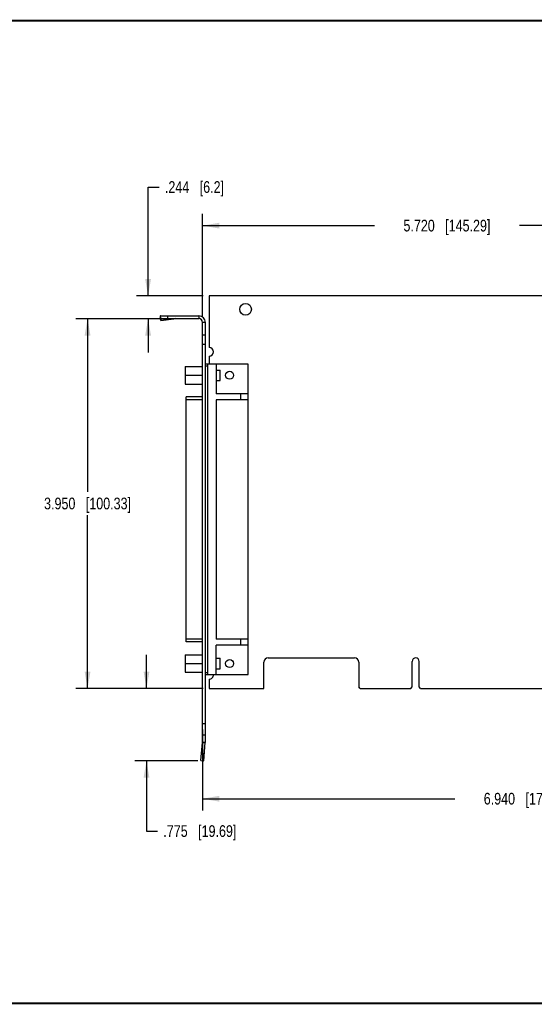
# Model space of a CAD drawing. Header units: inches. Extents: x 0.2 to 16.8, y 0.2 to 10.8.
# Tile 2 of 11: x 5.8 to 11.3, y 0.2 to 10.8. Entities that reach past the tile are written whole.
import ezdxf

# ---------------------------------------------------------------- set-up
doc = ezdxf.new("R2010")
doc.units = ezdxf.units.IN
doc.header["$LTSCALE"] = 0.935
doc.header["$MEASUREMENT"] = 0
doc.layers.get('0').update_dxf_attribs({"linetype": 'CONTINUOUS'})
doc.layers.add('DIMENSIONS', color=7, linetype='CONTINUOUS')
doc.styles.get("Standard").update_dxf_attribs({"font": 'txt', "width": 0.8})
doc.dimstyles.new('DIMSTYLE_1', dxfattribs={"dimtxt": 0.125, "dimasz": 0.18, "dimexe": 0.18, "dimexo": 0.0625, "dimgap": 0.09, "dimtad": 0, "dimtih": 1, "dimtoh": 1, "dimdec": 3, "dimzin": 4, "dimdsep": 46, "dimtxsty": 'STANDARD', "dimblk": '_FILLED', "dimblk1": '_FILLED', "dimblk2": '_FILLED', "dimcen": 0.09, "dimadec": 0, "dimazin": 0, "dimtp": 0.01, "dimtm": 0.01, "dimtfac": 1, "dimtdec": 3, "dimtofl": 0, "dimtmove": 0, "dimatfit": 3, "dimldrblk": '_FILLED', "dimfxl": 1, "dimtolj": 1, "dimtzin": 4, "dimarcsym": 0})

# ---------------------------------------------------------------- blocks, each defined once
blk = doc.blocks.new('_FILLED')
at = {"color": 0, "linetype": 'BYBLOCK'}
blk.add_solid([(0, 0), (-1, 0.174), (-1, -0.174)], dxfattribs=at)
blk = doc.blocks.new('*D1')
at = {"layer": 'DIMENSIONS', "color": 2, "linetype": 'CONTINUOUS'}
for p, q in [((14.654, 3.887), (14.654, 2.32)), ((7.714, 3.183), (7.714, 2.32)), ((7.714, 2.445), (10.409, 2.445)), ((14.654, 2.445), (11.959, 2.445))]:
    blk.add_line(p, q, dxfattribs=at)
at = {"layer": 'DIMENSIONS', "color": 2, "linetype": 'CONTINUOUS', "xscale": 0.18, "yscale": 0.18, "zscale": 0.18, "rotation": 180}
blk.add_blockref('_FILLED', (7.714, 2.445), dxfattribs=at)
at = {"layer": 'DIMENSIONS', "color": 2, "linetype": 'CONTINUOUS', "xscale": 0.18, "yscale": 0.18, "zscale": 0.18}
blk.add_blockref('_FILLED', (14.654, 2.445), dxfattribs=at)
at = {"layer": 'DIMENSIONS', "color": 2, "linetype": 'CONTINUOUS', "insert": (11.184, 2.508), "char_height": 0.125, "width": 1.425, "attachment_point": 2, "line_spacing_factor": 0.9}
blk.add_mtext('6.940{\\Ftxt.shx;\\W1.000000;\\H0.125000; }[176.28]', dxfattribs=at)
blk = doc.blocks.new('*D2')
at = {"layer": 'DIMENSIONS', "color": 2, "linetype": 'CONTINUOUS'}
for p, q in [((7.115, 3.624), (7.115, 3.984)), ((7.722, 3.624), (6.99, 3.624)), ((7.664, 2.849), (6.99, 2.849)), ((7.115, 2.849), (7.115, 2.099)), ((7.115, 2.099), (7.233, 2.099))]:
    blk.add_line(p, q, dxfattribs=at)
at = {"layer": 'DIMENSIONS', "color": 2, "linetype": 'CONTINUOUS', "xscale": 0.18, "yscale": 0.18, "zscale": 0.18}
for p, rotation in [((7.115, 3.624), 270), ((7.115, 2.849), 90)]:
    blk.add_blockref('_FILLED', p, dxfattribs=dict(at, rotation=rotation))
at = {"layer": 'DIMENSIONS', "color": 2, "linetype": 'CONTINUOUS', "insert": (7.295, 2.162), "char_height": 0.125, "width": 1.225, "attachment_point": 1, "line_spacing_factor": 0.9}
blk.add_mtext('.775{\\Ftxt.shx;\\W1.000000;\\H0.125000; }[19.69]', dxfattribs=at)
blk = doc.blocks.new('*D3')
at = {"layer": 'DIMENSIONS', "color": 2, "linetype": 'CONTINUOUS'}
for p, q in [((7.282, 7.574), (6.36, 7.574)), ((6.485, 7.574), (6.485, 5.724)), ((6.485, 3.624), (6.485, 5.474)), ((7.722, 3.624), (6.36, 3.624))]:
    blk.add_line(p, q, dxfattribs=at)
at = {"layer": 'DIMENSIONS', "color": 2, "linetype": 'CONTINUOUS', "xscale": 0.18, "yscale": 0.18, "zscale": 0.18}
for p, rotation in [((6.485, 7.574), 90), ((6.485, 3.624), 270)]:
    blk.add_blockref('_FILLED', p, dxfattribs=dict(at, rotation=rotation))
at = {"layer": 'DIMENSIONS', "color": 2, "linetype": 'CONTINUOUS', "insert": (6.485, 5.662), "char_height": 0.125, "width": 1.425, "attachment_point": 2, "line_spacing_factor": 0.9}
blk.add_mtext('3.950{\\Ftxt.shx;\\W1.000000;\\H0.125000; }[100.33]', dxfattribs=at)
blk = doc.blocks.new('*D4')
at = {"layer": 'DIMENSIONS', "color": 2, "linetype": 'CONTINUOUS'}
for p, q in [((7.132, 7.818), (7.132, 8.98)), ((7.132, 8.98), (7.249, 8.98)), ((7.722, 7.818), (7.007, 7.818)), ((7.282, 7.574), (7.007, 7.574)), ((7.132, 7.574), (7.132, 7.214))]:
    blk.add_line(p, q, dxfattribs=at)
at = {"layer": 'DIMENSIONS', "color": 2, "linetype": 'CONTINUOUS', "xscale": 0.18, "yscale": 0.18, "zscale": 0.18}
for p, rotation in [((7.132, 7.818), 270), ((7.132, 7.574), 90)]:
    blk.add_blockref('_FILLED', p, dxfattribs=dict(at, rotation=rotation))
at = {"layer": 'DIMENSIONS', "color": 2, "linetype": 'CONTINUOUS', "insert": (7.312, 9.043), "char_height": 0.125, "width": 1.025, "attachment_point": 1, "line_spacing_factor": 0.9}
blk.add_mtext('.244{\\Ftxt.shx;\\W1.000000;\\H0.125000; }[6.2]', dxfattribs=at)
blk = doc.blocks.new('*D16')
at = {"layer": 'DIMENSIONS', "color": 2, "linetype": 'CONTINUOUS'}
for p, q in [((7.714, 7.597), (7.714, 8.693)), ((13.434, 7.457), (13.434, 8.693)), ((7.714, 8.568), (9.551, 8.568)), ((13.434, 8.568), (11.101, 8.568))]:
    blk.add_line(p, q, dxfattribs=at)
at = {"layer": 'DIMENSIONS', "color": 2, "linetype": 'CONTINUOUS', "xscale": 0.18, "yscale": 0.18, "zscale": 0.18, "rotation": 180}
blk.add_blockref('_FILLED', (7.714, 8.568), dxfattribs=at)
at = {"layer": 'DIMENSIONS', "color": 2, "linetype": 'CONTINUOUS', "xscale": 0.18, "yscale": 0.18, "zscale": 0.18}
blk.add_blockref('_FILLED', (13.434, 8.568), dxfattribs=at)
at = {"layer": 'DIMENSIONS', "color": 2, "linetype": 'CONTINUOUS', "insert": (10.326, 8.631), "char_height": 0.125, "width": 1.425, "attachment_point": 2, "line_spacing_factor": 0.9}
blk.add_mtext('5.720{\\Ftxt.shx;\\W1.000000;\\H0.125000; }[145.29]', dxfattribs=at)

msp = doc.modelspace()

# ---------------------------------------------------------------- linework, layer by layer
at = {"color": 7, "linetype": 'CONTINUOUS'}
for p, q in [((7.7841, 7.8185), (7.7841, 7.2665)), ((12.4891, 7.8185), (7.7841, 7.8185)), ((7.2615, 7.6023), (7.2627, 7.584)), ((7.2615, 7.6023), (7.2641, 7.583)), ((7.2666, 7.555), (7.2627, 7.584)), ((7.2641, 7.5745), (7.2641, 7.6045)), ((7.2641, 7.6045), (7.6741, 7.6045)), ((7.2641, 7.5745), (7.6741, 7.5745)), ((7.3441, 7.5745), (7.3441, 7.6045)), ((7.6741, 7.6045), (7.6741, 7.5745)), ((7.2654, 7.5733), (7.2666, 7.555)), ((7.2654, 7.5733), (7.407, 7.5733)), ((7.2666, 7.555), (7.407, 7.5733)), ((7.7141, 3.0505), (7.7141, 7.5345)), ((7.7441, 7.5345), (7.7141, 7.5345)), ((7.7441, 3.0505), (7.7441, 7.5345)), ((7.7441, 7.3975), (7.7141, 7.3975)), ((7.7441, 7.2975), (7.7141, 7.2975)), ((7.7841, 7.1725), (7.7841, 7.087)), ((7.5266, 7.0632), (7.5266, 6.8757)), ((7.5266, 7.0632), (7.7141, 7.0632)), ((8.2031, 7.087), (7.7441, 7.087)), ((7.7711, 7.067), (7.7441, 7.067)), ((7.7711, 3.772), (7.7711, 7.087)), ((7.8581, 7.087), (7.8581, 6.772)), ((8.2031, 3.772), (8.2031, 7.087)), ((7.5266, 6.9695), (7.7141, 6.9695)), ((7.8581, 7.0255), (7.9011, 7.0255)), ((7.9011, 6.9135), (7.9011, 7.0255)), ((7.5266, 6.8757), (7.7141, 6.8757)), ((7.8581, 6.9135), (7.9011, 6.9135)), ((7.5401, 4.1215), (7.5401, 6.7375)), ((7.7141, 6.7375), (7.5401, 6.7375)), ((8.2031, 6.772), (7.8581, 6.772)), ((8.1231, 6.7085), (8.1231, 6.772)), ((7.7141, 6.7075), (7.5401, 6.7075)), ((7.8581, 6.7085), (7.8581, 4.1505)), ((8.2031, 6.7085), (7.8581, 6.7085)), ((7.7141, 4.1515), (7.5401, 4.1515)), ((7.7141, 4.1215), (7.5401, 4.1215)), ((8.2031, 4.1505), (7.8581, 4.1505)), ((8.1231, 4.087), (8.1231, 4.1505)), ((7.8581, 3.772), (7.8581, 4.087)), ((8.2031, 4.087), (7.8581, 4.087)), ((7.5266, 3.9832), (7.5266, 3.7957)), ((7.5266, 3.9832), (7.7141, 3.9832)), ((7.8581, 3.9455), (7.9011, 3.9455)), ((7.9011, 3.8335), (7.9011, 3.9455)), ((8.3701, 3.6245), (8.3701, 3.9025)), ((8.4171, 3.9495), (9.3371, 3.9495)), ((9.3841, 3.9025), (9.3841, 3.6395)), ((9.9556, 3.6395), (9.9556, 3.913)), ((10.0286, 3.6395), (10.0286, 3.913)), ((7.5266, 3.8895), (7.7141, 3.8895)), ((7.5266, 3.7957), (7.7141, 3.7957)), ((7.7441, 3.792), (7.7711, 3.792)), ((7.8581, 3.8335), (7.9011, 3.8335)), ((7.7441, 3.772), (8.2031, 3.772)), ((7.7841, 3.7225), (7.7841, 3.6245)), ((7.7841, 3.6245), (8.3701, 3.6245)), ((9.3991, 3.6245), (9.3841, 3.6395)), ((9.3991, 3.6245), (9.9406, 3.6245)), ((9.9406, 3.6245), (9.9556, 3.6395)), ((10.0436, 3.6245), (10.0286, 3.6395)), ((10.0436, 3.6245), (11.8406, 3.6245)), ((7.7441, 3.2456), (7.7141, 3.2456)), ((7.7441, 3.1245), (7.7141, 3.1245)), ((7.6968, 2.8521), (7.7139, 3.0474)), ((7.7139, 3.0474), (7.7438, 3.0448)), ((7.7141, 3.0505), (7.7441, 3.0505)), ((7.7267, 2.8495), (7.7438, 3.0448)), ((7.6968, 2.8521), (7.7267, 2.8495)), ((7.7038, 2.9318), (7.7337, 2.9292))]:
    msp.add_line(p, q, dxfattribs=at)
at = {"color": 7, "linetype": 'CONTINUOUS', "const_width": 0.02}
for points in [[(16.75, 10.7586), (0.25, 10.7586)], [(0.25, 0.2586), (16.75, 0.2586)]]:
    msp.add_lwpolyline(points, dxfattribs=at)
at = {"color": 7, "linetype": 'CONTINUOUS'}
for centre, radius in [((8.1741, 7.6745), 0.0625), ((8.0031, 6.9695), 0.043), ((8.0031, 3.8895), 0.043)]:
    msp.add_circle(centre, radius, dxfattribs=at)
for centre, radius, start, end in [((7.4291, 7.3697), 0.2048, 90.01352, 96.1856), ((7.6741, 7.5345), 0.07, 0, 90), ((7.6741, 7.5345), 0.04, 0, 90), ((7.7841, 7.2195), 0.047, 270, 90), ((8.4171, 3.9025), 0.047, 90, 180), ((9.3371, 3.9025), 0.047, 0, 90), ((9.9921, 3.913), 0.0365, 0, 180), ((7.7841, 3.7695), 0.047, 270, 3.04909), ((7.6791, 3.0505), 0.035, 355, 360), ((7.6791, 3.0505), 0.065, 355, 360)]:
    msp.add_arc(centre, radius, start, end, dxfattribs=at)
for points, knots in [([(7.2641, 7.6045), (7.264, 7.6045), (7.2639, 7.6045), (7.2637, 7.6045), (7.2634, 7.6044), (7.2631, 7.6042), (7.2627, 7.6039), (7.2624, 7.6036), (7.2621, 7.6032), (7.2618, 7.6028), (7.2616, 7.6025), (7.2615, 7.6023)], [0, 0, 0, 0, 0.0470833, 0.0946349, 0.1928068, 0.2979002, 0.4125704, 0.5388343, 0.6781716, 0.8316482, 1, 1, 1, 1]), ([(7.2641, 7.5745), (7.2641, 7.5745), (7.2642, 7.5745), (7.2644, 7.5744), (7.2645, 7.5743), (7.2647, 7.5742), (7.2649, 7.574), (7.265, 7.5738), (7.2652, 7.5736), (7.2653, 7.5734), (7.2654, 7.5733)], [0, 0, 0, 0, 0.0858133, 0.1766742, 0.2768411, 0.3895023, 0.516883, 0.6604841, 0.8213101, 1, 1, 1, 1])]:
    msp.add_open_spline(points, degree=3, knots=knots, dxfattribs=at)

# ---------------------------------------------------------------- dimensions: what is measured, and where the dimension line sits
at = {"layer": 'DIMENSIONS', "color": 2, "linetype": 'CONTINUOUS'}
for base, p1, p2, angle, picture, middle in [((7.1316, 7.8185), (7.2816, 7.5745), (7.7216, 7.8185), 90, '*D4', (7.8241, 8.9802)), ((6.4852, 7.5745), (7.7216, 3.6245), (7.2816, 7.5745), 90, '*D3', (6.3352, 5.5995)), ((7.1153, 2.8495), (7.7216, 3.6245), (7.6642, 2.8495), 270, '*D2', (7.9078, 2.0995)), ((7.7141, 2.4455), (14.6541, 3.887), (7.7141, 3.1831), 180, '*D1', (11.0341, 2.4455))]:
    dim = msp.add_linear_dim(base=base, p1=p1, p2=p2, angle=angle, dimstyle='DIMSTYLE_1', dxfattribs=at)
    dim.commit()
    dim.dimension.update_dxf_attribs({"geometry": picture, "text_midpoint": middle, "dimtype": 160})
dim = msp.add_linear_dim(base=(13.4341, 8.5685), p1=(7.7141, 7.597), p2=(13.4341, 7.457), dimstyle='DIMSTYLE_1', dxfattribs=at)
dim.commit()
dim.dimension.update_dxf_attribs({"geometry": '*D16', "text_midpoint": (10.1758, 8.5685), "dimtype": 160})

doc.saveas('drawing.dxf')
